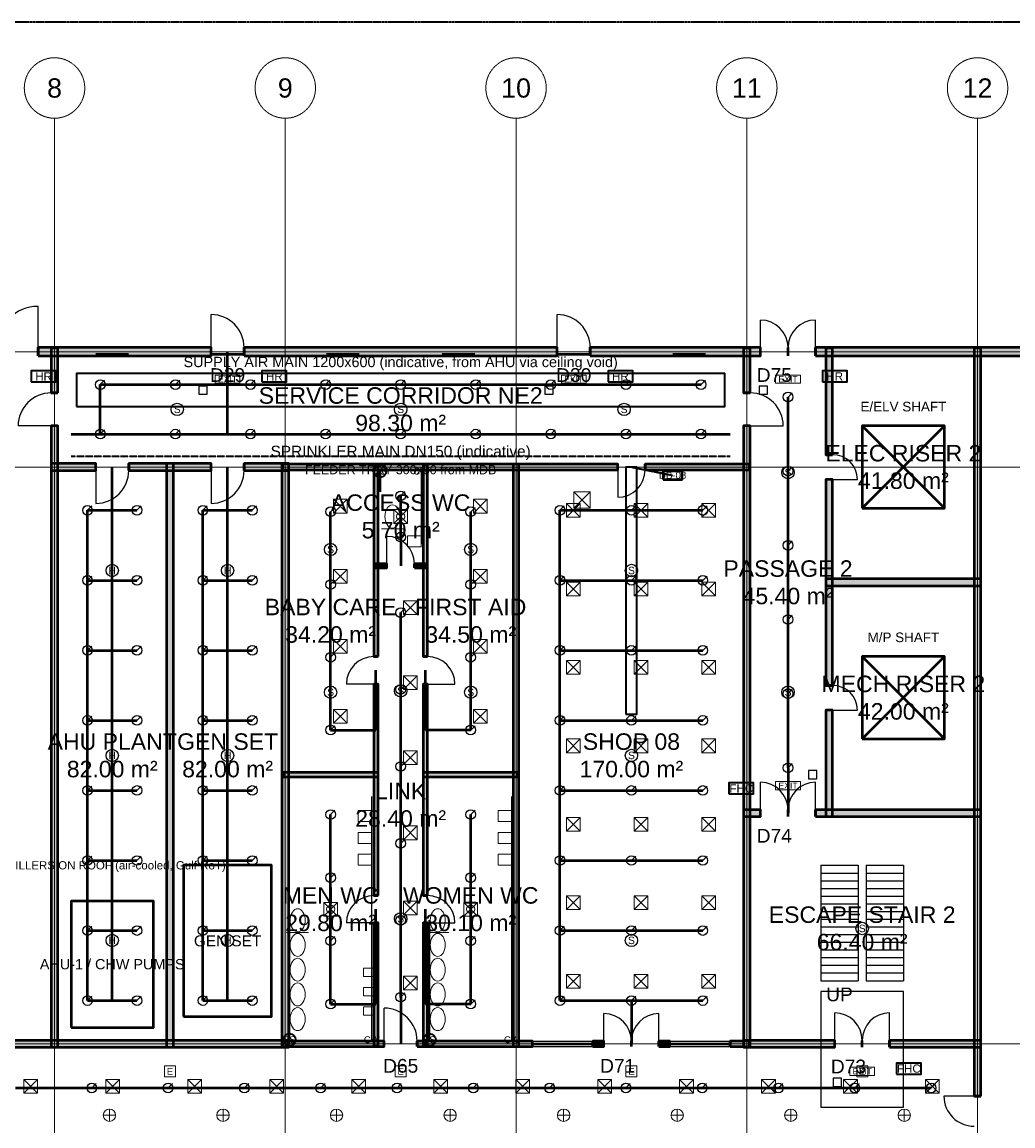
# Model space of a CAD drawing. Header units: millimetres. Extents: x -5300 to 125300, y -375 to 90375.
# Tile 9 of 10: x 63018 to 99088, y 49812 to 90000. Entities that reach past the tile are written whole.
import ezdxf
from ezdxf.enums import TextEntityAlignment as Align

# ---------------------------------------------------------------- set-up
doc = ezdxf.new("R2010")
doc.units = ezdxf.units.MM
for name, pattern in [('CENTER', [5.08, 3.175, -0.635, 0.635, -0.635]), ('DASHED', [1.524, 1.27, -0.254]), ('PHANTOM', [6.35, 3.175, -0.635, 0.635, -0.635, 0.635, -0.635])]:
    doc.linetypes.add(name, pattern=pattern)
for name, color, linetype, lineweight in [('A-FLOR-STRS', 252, 'Continuous', 25), ('ACHURADO', 8, 'Continuous', 9), ('E-ANNO-TEXT', 52, 'Continuous', 18), ('E-DB', 6, 'Continuous', 50), ('E-FALM', 230, 'Continuous', 25), ('E-LITE', 2, 'Continuous', 18), ('E-LITE-EMER', 40, 'Continuous', 18), ('E-TRAY', 210, 'DASHED', 35), ('EJES', 1, 'CENTER', 13), ('ETIQUETAS', 2, 'Continuous', 18), ('FP-ANNO-TEXT', 14, 'Continuous', 18), ('FP-HOSE', 20, 'Continuous', 35), ('FP-SPRK-HEAD', 1, 'Continuous', 25), ('FP-SPRK-PIPE', 12, 'Continuous', 50), ('LIMITE-PREDIO', 1, 'PHANTOM', 35), ('LOCALES', 2, 'Continuous', 18), ('M-ANNO-TEXT', 150, 'Continuous', 18), ('M-HVAC-EQPT', 30, 'Continuous', 50), ('M-HVAC-RCG', 3, 'Continuous', 18), ('M-HVAC-SAD', 5, 'Continuous', 35), ('M-HVAC-SCD', 4, 'Continuous', 18), ('MUROS', 7, 'Continuous', 50), ('P-ANNO-TEXT', 94, 'Continuous', 18), ('P-DCW', 160, 'Continuous', 25), ('P-FIXT', 90, 'Continuous', 18), ('P-SANR', 34, 'Continuous', 35), ('PUERTAS', 3, 'Continuous', 25), ('VENTANAS', 5, 'Continuous', 25)]:
    doc.layers.add(name, color=color, linetype=linetype, lineweight=lineweight)
doc.styles.add('MX-ARIAL', font='arial.ttf')

msp = doc.modelspace()

# ---------------------------------------------------------------- hatches: boundary and pattern name
at = {"layer": 'ACHURADO'}
for points in [[(63600, 77850), (69900, 77850), (69900, 78150), (63600, 78150)], [(64325, 76500), (64325, 78125), (64075, 78125), (64075, 76500)], [(71100, 77850), (82500, 77850), (82500, 78150), (71100, 78150)], [(83700, 77850), (89900, 77850), (89900, 78150), (83700, 78150)], [(89525, 76500), (89525, 78125), (89275, 78125), (89275, 76500)], [(91900, 77850), (100900, 77850), (100900, 78150), (91900, 78150)], [(92525, 74250), (92525, 78125), (92275, 78125), (92275, 74250)], [(97925, 50900), (97925, 78125), (97675, 78125), (97675, 50900)], [(64325, 52675), (64325, 75300), (64075, 75300), (64075, 52675)], [(89525, 52675), (89525, 75300), (89275, 75300), (89275, 52675)], [(64075, 73675), (65700, 73675), (65700, 73925), (64075, 73925)], [(66900, 73675), (69900, 73675), (69900, 73925), (66900, 73925)], [(68525, 52675), (68525, 73925), (68275, 73925), (68275, 52675)], [(71100, 73675), (72725, 73675), (72725, 73925), (71100, 73925)], [(72725, 52675), (72725, 73925), (72475, 73925), (72475, 52675)], [(72500, 73700), (84700, 73700), (84700, 73900), (72500, 73900)], [(75975, 66900), (75975, 73875), (75825, 73875), (75825, 66900)], [(77775, 66900), (77775, 73875), (77625, 73875), (77625, 66900)], [(81100, 52700), (81100, 73900), (80900, 73900), (80900, 52700)], [(85700, 73700), (89500, 73700), (89500, 73900), (85700, 73900)], [(92525, 65850), (92525, 73350), (92275, 73350), (92275, 65850)], [(75825, 70125), (76300, 70125), (76300, 70275), (75825, 70275)], [(77300, 70125), (77775, 70125), (77775, 70275), (77300, 70275)], [(92275, 69475), (97925, 69475), (97925, 69725), (92275, 69725)], [(75975, 58200), (75975, 65900), (75825, 65900), (75825, 58200)], [(77775, 58200), (77775, 65900), (77625, 65900), (77625, 58200)], [(92525, 61075), (92525, 64950), (92275, 64950), (92275, 61075)], [(72525, 62525), (75975, 62525), (75975, 62675), (72525, 62675)], [(77625, 62525), (81075, 62525), (81075, 62675), (77625, 62675)], [(89275, 61075), (89900, 61075), (89900, 61325), (89275, 61325)], [(91900, 61075), (97925, 61075), (97925, 61325), (91900, 61325)], [(75975, 52725), (75975, 57200), (75825, 57200), (75825, 52725)], [(77775, 52725), (77775, 57200), (77625, 57200), (77625, 52725)], [(47275, 52675), (72725, 52675), (72725, 52925), (47275, 52925)], [(72500, 52700), (76200, 52700), (76200, 52900), (72500, 52900)], [(77400, 52700), (81600, 52700), (81600, 52900), (77400, 52900)], [(83800, 52700), (84200, 52700), (84200, 52900), (83800, 52900)], [(86200, 52700), (86600, 52700), (86600, 52900), (86200, 52900)], [(88800, 52700), (89500, 52700), (89500, 52900), (88800, 52900)], [(89275, 52675), (92600, 52675), (92600, 52925), (89275, 52925)], [(94600, 52675), (97925, 52675), (97925, 52925), (94600, 52925)]]:
    msp.add_hatch(color=256, dxfattribs=at).paths.add_polyline_path(points)

# ---------------------------------------------------------------- linework, layer by layer
at = {"layer": 'A-FLOR-STRS'}
for p, q in [((92100, 59300), (93450, 59300)), ((92100, 59300), (92100, 55100)), ((93450, 59300), (93450, 55100)), ((93750, 59300), (95100, 59300)), ((93750, 59300), (93750, 55100)), ((95100, 59300), (95100, 55100)), ((92100, 59020), (93450, 59020)), ((92100, 58740), (93450, 58740)), ((93750, 59020), (95100, 59020)), ((93750, 58740), (95100, 58740)), ((92100, 58460), (93450, 58460)), ((93750, 58460), (95100, 58460)), ((92100, 58180), (93450, 58180)), ((92100, 57900), (93450, 57900)), ((93750, 58180), (95100, 58180)), ((93750, 57900), (95100, 57900)), ((92100, 57620), (93450, 57620)), ((93750, 57620), (95100, 57620)), ((92100, 57340), (93450, 57340)), ((93750, 57340), (95100, 57340)), ((92100, 57060), (93450, 57060)), ((92100, 56780), (93450, 56780)), ((93750, 57060), (95100, 57060)), ((93750, 56780), (95100, 56780)), ((92100, 56500), (93450, 56500)), ((93750, 56500), (95100, 56500)), ((92100, 56220), (93450, 56220)), ((92100, 55940), (93450, 55940)), ((93750, 56220), (95100, 56220)), ((93750, 55940), (95100, 55940)), ((92100, 55660), (93450, 55660)), ((93750, 55660), (95100, 55660)), ((92100, 55380), (93450, 55380)), ((92100, 55100), (93450, 55100)), ((93750, 55380), (95100, 55380)), ((93750, 55100), (95100, 55100))]:
    msp.add_line(p, q, dxfattribs=at)
msp.add_lwpolyline([(92100, 50500), (95100, 50500), (95100, 54700), (92100, 54700)], close=True, dxfattribs=at)
at = {"layer": 'E-DB'}
for p, q in [((93600, 72300), (96600, 75300)), ((93600, 75300), (96600, 72300))]:
    msp.add_line(p, q, dxfattribs=at)
for points in [[(93600, 72300), (96600, 72300), (96600, 75300), (93600, 75300)], [(86350, 73350), (87050, 73350), (87050, 73650), (86350, 73650)], [(68900, 53800), (72100, 53800), (72100, 59300), (68900, 59300)]]:
    msp.add_lwpolyline(points, close=True, dxfattribs=at)
at = {"layer": 'E-FALM'}
for points in [[(69450, 76450), (69750, 76450), (69750, 76750), (69450, 76750)], [(82050, 76450), (82350, 76450), (82350, 76750), (82050, 76750)], [(89850, 76450), (90150, 76450), (90150, 76750), (89850, 76750)], [(91650, 62450), (91950, 62450), (91950, 62750), (91650, 62750)], [(92550, 51250), (92850, 51250), (92850, 51550), (92550, 51550)]]:
    msp.add_lwpolyline(points, close=True, dxfattribs=at)
for centre in [(68666.667, 75900), (76800, 75900), (84933.333, 75900), (90900, 73600), (74250, 70800), (79350, 70800), (66300, 70033.333), (70500, 70033.333), (85200, 70033.333), (74250, 65600), (76800, 65650), (79350, 65600), (90900, 65600), (66300, 63300), (70500, 63300), (85200, 63300), (76800, 57350), (93600, 57000), (66300, 56566.667), (70500, 56566.667), (85200, 56566.667)]:
    msp.add_circle(centre, 225, dxfattribs=at)
at = {"layer": 'E-LITE'}
for p, q in [((66200, 49975), (66200, 50425)), ((70333.333, 49975), (70333.333, 50425)), ((74466.667, 49975), (74466.667, 50425)), ((78600, 49975), (78600, 50425)), ((82733.333, 49975), (82733.333, 50425)), ((86866.667, 49975), (86866.667, 50425)), ((91000, 49975), (91000, 50425)), ((95133.333, 49975), (95133.333, 50425)), ((65975, 50200), (66425, 50200)), ((70108.333, 50200), (70558.333, 50200)), ((74241.667, 50200), (74691.667, 50200)), ((78375, 50200), (78825, 50200)), ((82508.333, 50200), (82958.333, 50200)), ((86641.667, 50200), (87091.667, 50200)), ((90775, 50200), (91225, 50200)), ((94908.333, 50200), (95358.333, 50200))]:
    msp.add_line(p, q, dxfattribs=at)
at = {"layer": 'E-LITE', "const_width": 100}
for points in [[(65700, 77900), (66900, 77900)], [(69900, 77900), (71100, 77900)], [(74100, 77900), (75300, 77900)], [(78300, 77900), (79500, 77900)], [(82500, 77900), (83700, 77900)], [(86700, 77900), (87900, 77900)]]:
    msp.add_lwpolyline(points, dxfattribs=at)
at = {"layer": 'E-LITE'}
for centre in [(66200, 50200), (70333.333, 50200), (74466.667, 50200), (78600, 50200), (82733.333, 50200), (86866.667, 50200), (91000, 50200), (95133.333, 50200)]:
    msp.add_circle(centre, 225, dxfattribs=at)
at = {"layer": 'E-LITE-EMER'}
for points in [[(70050, 76850), (70950, 76850), (70950, 77150), (70050, 77150)], [(82650, 76850), (83550, 76850), (83550, 77150), (82650, 77150)], [(90450, 76850), (91350, 76850), (91350, 77150), (90450, 77150)], [(90450, 62050), (91350, 62050), (91350, 62350), (90450, 62350)], [(68200, 51600), (68600, 51600), (68600, 52000), (68200, 52000)], [(76600, 51600), (77000, 51600), (77000, 52000), (76600, 52000)], [(85000, 51600), (85400, 51600), (85400, 52000), (85000, 52000)], [(93150, 51650), (94050, 51650), (94050, 51950), (93150, 51950)], [(93400, 51600), (93800, 51600), (93800, 52000), (93400, 52000)]]:
    msp.add_lwpolyline(points, close=True, dxfattribs=at)
at = {"layer": 'E-TRAY'}
for p, q in [((64800, 74200), (88800, 74200)), ((85200, 73800), (86700, 73500))]:
    msp.add_line(p, q, dxfattribs=at)
at = {"layer": 'EJES'}
for p, q in [((64200, 7100), (64200, 86500)), ((72600, 7100), (72600, 86500)), ((81000, 7100), (81000, 86500)), ((89400, 7100), (89400, 86500)), ((97800, 7100), (97800, 86500)), ((-3100, 78000), (123100, 78000)), ((-3100, 73800), (123100, 73800)), ((-3100, 52800), (123100, 52800))]:
    msp.add_line(p, q, dxfattribs=at)
for centre in [(64200, 87600), (72600, 87600), (81000, 87600), (89400, 87600), (97800, 87600)]:
    msp.add_circle(centre, 1100, dxfattribs=at)
at = {"layer": 'FP-HOSE'}
for points in [[(63350, 76900), (64250, 76900), (64250, 77300), (63350, 77300)], [(71750, 76900), (72650, 76900), (72650, 77300), (71750, 77300)], [(84350, 76900), (85250, 76900), (85250, 77300), (84350, 77300)], [(92150, 76900), (93050, 76900), (93050, 77300), (92150, 77300)], [(88750, 61900), (89650, 61900), (89650, 62300), (88750, 62300)], [(94850, 51700), (95750, 51700), (95750, 52100), (94850, 52100)]]:
    msp.add_lwpolyline(points, close=True, dxfattribs=at)
at = {"layer": 'FP-SPRK-HEAD'}
for p, q in [((65866.667, 76800), (66024.167, 76957.5)), ((68600, 76800), (68757.5, 76957.5)), ((71333.333, 76800), (71490.833, 76957.5)), ((74066.667, 76800), (74224.167, 76957.5)), ((76800, 76800), (76957.5, 76957.5)), ((79533.333, 76800), (79690.833, 76957.5)), ((82266.667, 76800), (82424.167, 76957.5)), ((85000, 76800), (85157.5, 76957.5)), ((87733.333, 76800), (87890.833, 76957.5)), ((90900, 76350), (91057.5, 76507.5)), ((65866.667, 75000), (66024.167, 75157.5)), ((68600, 75000), (68757.5, 75157.5)), ((71333.333, 75000), (71490.833, 75157.5)), ((74066.667, 75000), (74224.167, 75157.5)), ((76800, 75000), (76957.5, 75157.5)), ((79533.333, 75000), (79690.833, 75157.5)), ((82266.667, 75000), (82424.167, 75157.5)), ((85000, 75000), (85157.5, 75157.5)), ((87733.333, 75000), (87890.833, 75157.5)), ((90900, 73650), (91057.5, 73807.5)), ((76800, 72750), (76957.5, 72907.5)), ((65400, 72225), (65557.5, 72382.5)), ((67200, 72225), (67357.5, 72382.5)), ((69600, 72225), (69757.5, 72382.5)), ((71400, 72225), (71557.5, 72382.5)), ((82600, 72225), (82757.5, 72382.5)), ((85200, 72225), (85357.5, 72382.5)), ((87800, 72225), (87957.5, 72382.5)), ((74250, 72175), (74407.5, 72332.5)), ((79350, 72175), (79507.5, 72332.5)), ((76800, 71250), (76957.5, 71407.5)), ((90900, 70950), (91057.5, 71107.5)), ((65400, 69675), (65557.5, 69832.5)), ((67200, 69675), (67357.5, 69832.5)), ((69600, 69675), (69757.5, 69832.5)), ((71400, 69675), (71557.5, 69832.5)), ((74250, 69525), (74407.5, 69682.5)), ((79350, 69525), (79507.5, 69682.5)), ((82600, 69675), (82757.5, 69832.5)), ((85200, 69675), (85357.5, 69832.5)), ((87800, 69675), (87957.5, 69832.5)), ((76800, 68500), (76957.5, 68657.5)), ((90900, 68250), (91057.5, 68407.5)), ((65400, 67125), (65557.5, 67282.5)), ((67200, 67125), (67357.5, 67282.5)), ((69600, 67125), (69757.5, 67282.5)), ((71400, 67125), (71557.5, 67282.5)), ((82600, 67125), (82757.5, 67282.5)), ((85200, 67125), (85357.5, 67282.5)), ((87800, 67125), (87957.5, 67282.5)), ((74250, 66875), (74407.5, 67032.5)), ((79350, 66875), (79507.5, 67032.5)), ((76800, 65700), (76957.5, 65857.5)), ((90900, 65550), (91057.5, 65707.5)), ((65400, 64575), (65557.5, 64732.5)), ((67200, 64575), (67357.5, 64732.5)), ((69600, 64575), (69757.5, 64732.5)), ((71400, 64575), (71557.5, 64732.5)), ((82600, 64575), (82757.5, 64732.5)), ((85200, 64575), (85357.5, 64732.5)), ((87800, 64575), (87957.5, 64732.5)), ((74250, 64225), (74407.5, 64382.5)), ((79350, 64225), (79507.5, 64382.5)), ((76800, 62900), (76957.5, 63057.5)), ((90900, 62850), (91057.5, 63007.5)), ((65400, 62025), (65557.5, 62182.5)), ((67200, 62025), (67357.5, 62182.5)), ((69600, 62025), (69757.5, 62182.5)), ((71400, 62025), (71557.5, 62182.5)), ((82600, 62025), (82757.5, 62182.5)), ((85200, 62025), (85357.5, 62182.5)), ((87800, 62025), (87957.5, 62182.5)), ((74250, 61150), (74407.5, 61307.5)), ((79350, 61150), (79507.5, 61307.5)), ((76800, 60100), (76957.5, 60257.5)), ((65400, 59475), (65557.5, 59632.5)), ((67200, 59475), (67357.5, 59632.5)), ((69600, 59475), (69757.5, 59632.5)), ((71400, 59475), (71557.5, 59632.5)), ((82600, 59475), (82757.5, 59632.5)), ((85200, 59475), (85357.5, 59632.5)), ((87800, 59475), (87957.5, 59632.5)), ((74250, 58850), (74407.5, 59007.5)), ((79350, 58850), (79507.5, 59007.5)), ((65400, 56925), (65557.5, 57082.5)), ((67200, 56925), (67357.5, 57082.5)), ((69600, 56925), (69757.5, 57082.5)), ((71400, 56925), (71557.5, 57082.5)), ((76800, 57300), (76957.5, 57457.5)), ((82600, 56925), (82757.5, 57082.5)), ((85200, 56925), (85357.5, 57082.5)), ((87800, 56925), (87957.5, 57082.5)), ((74250, 56550), (74407.5, 56707.5)), ((79350, 56550), (79507.5, 56707.5)), ((76800, 54500), (76957.5, 54657.5)), ((65400, 54375), (65557.5, 54532.5)), ((67200, 54375), (67357.5, 54532.5)), ((69600, 54375), (69757.5, 54532.5)), ((71400, 54375), (71557.5, 54532.5)), ((74250, 54250), (74407.5, 54407.5)), ((79350, 54250), (79507.5, 54407.5)), ((82600, 54375), (82757.5, 54532.5)), ((85200, 54375), (85357.5, 54532.5)), ((87800, 54375), (87957.5, 54532.5)), ((65555.556, 51192.857), (65713.056, 51350.357)), ((68333.333, 51192.857), (68490.833, 51350.357)), ((71111.111, 51192.857), (71268.611, 51350.357)), ((73888.889, 51192.857), (74046.389, 51350.357)), ((76666.667, 51192.857), (76824.167, 51350.357)), ((79444.444, 51192.857), (79601.944, 51350.357)), ((82222.222, 51192.857), (82379.722, 51350.357)), ((85000, 51192.857), (85157.5, 51350.357)), ((87777.778, 51192.857), (87935.278, 51350.357)), ((90555.556, 51192.857), (90713.056, 51350.357)), ((93333.333, 51192.857), (93490.833, 51350.357)), ((96111.111, 51192.857), (96268.611, 51350.357))]:
    msp.add_line(p, q, dxfattribs=at)
for centre in [(65866.667, 76800), (68600, 76800), (71333.333, 76800), (74066.667, 76800), (76800, 76800), (79533.333, 76800), (82266.667, 76800), (85000, 76800), (87733.333, 76800), (90900, 76350), (65866.667, 75000), (68600, 75000), (71333.333, 75000), (74066.667, 75000), (76800, 75000), (79533.333, 75000), (82266.667, 75000), (85000, 75000), (87733.333, 75000), (90900, 73650), (76800, 72750), (65400, 72225), (67200, 72225), (69600, 72225), (71400, 72225), (74250, 72175), (79350, 72175), (82600, 72225), (85200, 72225), (87800, 72225), (76800, 71250), (90900, 70950), (65400, 69675), (67200, 69675), (69600, 69675), (71400, 69675), (74250, 69525), (79350, 69525), (82600, 69675), (85200, 69675), (87800, 69675), (76800, 68500), (90900, 68250), (65400, 67125), (67200, 67125), (69600, 67125), (71400, 67125), (82600, 67125), (85200, 67125), (87800, 67125), (74250, 66875), (79350, 66875), (76800, 65700), (90900, 65550), (65400, 64575), (67200, 64575), (69600, 64575), (71400, 64575), (82600, 64575), (85200, 64575), (87800, 64575), (74250, 64225), (79350, 64225), (76800, 62900), (90900, 62850), (65400, 62025), (67200, 62025), (69600, 62025), (71400, 62025), (82600, 62025), (85200, 62025), (87800, 62025), (74250, 61150), (79350, 61150), (76800, 60100), (65400, 59475), (67200, 59475), (69600, 59475), (71400, 59475), (82600, 59475), (85200, 59475), (87800, 59475), (74250, 58850), (79350, 58850), (76800, 57300), (65400, 56925), (67200, 56925), (69600, 56925), (71400, 56925), (82600, 56925), (85200, 56925), (87800, 56925), (74250, 56550), (79350, 56550), (76800, 54500), (65400, 54375), (67200, 54375), (69600, 54375), (71400, 54375), (74250, 54250), (79350, 54250), (82600, 54375), (85200, 54375), (87800, 54375), (65555.556, 51192.857), (68333.333, 51192.857), (71111.111, 51192.857), (73888.889, 51192.857), (76666.667, 51192.857), (79444.444, 51192.857), (82222.222, 51192.857), (85000, 51192.857), (87777.778, 51192.857), (90555.556, 51192.857), (93333.333, 51192.857), (96111.111, 51192.857)]:
    msp.add_circle(centre, 175, dxfattribs=at)
at = {"layer": 'FP-SPRK-PIPE'}
for p, q in [((70500, 75000), (70500, 78000)), ((65866.667, 76800), (68600, 76800)), ((65866.667, 75000), (65866.667, 76800)), ((68600, 76800), (71333.333, 76800)), ((71333.333, 76800), (74066.667, 76800)), ((74066.667, 76800), (76800, 76800)), ((76800, 76800), (79533.333, 76800)), ((79533.333, 76800), (82266.667, 76800)), ((82266.667, 76800), (85000, 76800)), ((85000, 76800), (87733.333, 76800)), ((90900, 73650), (90900, 76350)), ((64800, 75000), (88800, 75000)), ((65866.667, 75000), (68600, 75000)), ((65866.667, 75000), (70500, 75000)), ((68600, 75000), (71333.333, 75000)), ((71333.333, 75000), (74066.667, 75000)), ((74066.667, 75000), (76800, 75000)), ((76800, 75000), (79533.333, 75000)), ((79533.333, 75000), (82266.667, 75000)), ((82266.667, 75000), (85000, 75000)), ((85000, 75000), (87733.333, 75000)), ((66300, 54375), (66300, 73800)), ((70500, 54375), (70500, 73800)), ((90900, 70950), (90900, 73650)), ((76800, 71250), (76800, 72750)), ((65400, 72225), (67200, 72225)), ((65400, 69675), (65400, 72225)), ((69600, 72225), (71400, 72225)), ((69600, 69675), (69600, 72225)), ((74250, 69525), (74250, 72175)), ((79350, 69525), (79350, 72175)), ((82600, 72225), (85200, 72225)), ((82600, 69675), (82600, 72225)), ((85200, 72225), (87800, 72225)), ((76800, 71250), (76800, 71250)), ((76800, 71250), (76800, 70200)), ((90900, 68250), (90900, 70950)), ((65400, 69675), (67200, 69675)), ((65400, 67125), (65400, 69675)), ((69600, 69675), (71400, 69675)), ((69600, 67125), (69600, 69675)), ((82600, 69675), (85200, 69675)), ((82600, 67125), (82600, 69675)), ((85200, 69675), (87800, 69675)), ((74250, 66875), (74250, 69525)), ((79350, 66875), (79350, 69525)), ((76800, 65700), (76800, 68500)), ((90900, 65550), (90900, 68250)), ((65400, 67125), (67200, 67125)), ((65400, 64575), (65400, 67125)), ((69600, 67125), (71400, 67125)), ((69600, 64575), (69600, 67125)), ((82600, 67125), (85200, 67125)), ((82600, 64575), (82600, 67125)), ((85200, 67125), (87800, 67125)), ((74250, 64225), (74250, 66875)), ((79350, 64225), (79350, 66875)), ((75900, 64225), (75900, 66400)), ((77700, 64225), (77700, 66400)), ((76800, 62900), (76800, 65700)), ((90900, 62850), (90900, 65550)), ((65400, 64575), (67200, 64575)), ((65400, 62025), (65400, 64575)), ((69600, 64575), (71400, 64575)), ((69600, 62025), (69600, 64575)), ((82600, 64575), (85200, 64575)), ((82600, 62025), (82600, 64575)), ((85200, 64575), (87800, 64575)), ((74250, 64225), (75900, 64225)), ((79350, 64225), (77700, 64225)), ((76800, 60100), (76800, 62900)), ((90900, 62850), (90900, 62850)), ((90900, 62850), (90900, 61200)), ((65400, 62025), (67200, 62025)), ((65400, 59475), (65400, 62025)), ((69600, 62025), (71400, 62025)), ((69600, 59475), (69600, 62025)), ((82600, 62025), (85200, 62025)), ((82600, 59475), (82600, 62025)), ((85200, 62025), (87800, 62025)), ((74250, 58850), (74250, 61150)), ((79350, 58850), (79350, 61150)), ((76800, 57300), (76800, 60100)), ((65400, 59475), (67200, 59475)), ((65400, 56925), (65400, 59475)), ((69600, 59475), (71400, 59475)), ((69600, 56925), (69600, 59475)), ((82600, 59475), (85200, 59475)), ((82600, 56925), (82600, 59475)), ((85200, 59475), (87800, 59475)), ((74250, 56550), (74250, 58850)), ((79350, 56550), (79350, 58850)), ((75900, 54250), (75900, 57700)), ((77700, 54250), (77700, 57700)), ((76800, 54500), (76800, 57300)), ((65400, 56925), (67200, 56925)), ((65400, 54375), (65400, 56925)), ((69600, 56925), (71400, 56925)), ((69600, 54375), (69600, 56925)), ((82600, 56925), (85200, 56925)), ((82600, 54375), (82600, 56925)), ((85200, 56925), (87800, 56925)), ((74250, 54250), (74250, 56550)), ((79350, 54250), (79350, 56550)), ((65400, 54375), (67200, 54375)), ((65400, 54375), (66300, 54375)), ((69600, 54375), (71400, 54375)), ((69600, 54375), (70500, 54375)), ((76800, 54500), (76800, 54500)), ((76800, 54500), (76800, 52800)), ((82600, 54375), (85200, 54375)), ((82600, 54375), (85200, 54375)), ((85200, 54375), (87800, 54375)), ((85200, 54375), (85200, 52800)), ((74250, 54250), (75900, 54250)), ((79350, 54250), (77700, 54250)), ((62777.778, 51192.857), (65555.556, 51192.857)), ((65555.556, 51192.857), (68333.333, 51192.857)), ((68333.333, 51192.857), (71111.111, 51192.857)), ((71111.111, 51192.857), (73888.889, 51192.857)), ((73888.889, 51192.857), (76666.667, 51192.857)), ((76666.667, 51192.857), (79444.444, 51192.857)), ((79444.444, 51192.857), (82222.222, 51192.857)), ((82222.222, 51192.857), (85000, 51192.857)), ((85000, 51192.857), (87777.778, 51192.857)), ((87777.778, 51192.857), (90555.556, 51192.857)), ((90555.556, 51192.857), (93333.333, 51192.857)), ((93333.333, 51192.857), (96111.111, 51192.857))]:
    msp.add_line(p, q, dxfattribs=at)
at = {"layer": 'LIMITE-PREDIO'}
msp.add_lwpolyline([(0, 0), (120000, 0), (120000, 90000), (0, 90000)], close=True, dxfattribs=at)
at = {"layer": 'M-HVAC-EQPT'}
for p, q in [((93600, 63900), (96600, 66900)), ((93600, 66900), (96600, 63900))]:
    msp.add_line(p, q, dxfattribs=at)
for points in [[(93600, 63900), (96600, 63900), (96600, 66900), (93600, 66900)], [(64800, 53400), (67800, 53400), (67800, 58000), (64800, 58000)]]:
    msp.add_lwpolyline(points, close=True, dxfattribs=at)
at = {"layer": 'M-HVAC-RCG'}
for p, q in [((83100, 72300), (83700, 72900)), ((83100, 72900), (83700, 72300)), ((76550, 71750), (77050, 72250)), ((76550, 72250), (77050, 71750)), ((74000, 57450), (74500, 57950)), ((74000, 57950), (74500, 57450)), ((79100, 57450), (79600, 57950)), ((79100, 57950), (79600, 57450))]:
    msp.add_line(p, q, dxfattribs=at)
for points in [[(83100, 72300), (83700, 72300), (83700, 72900), (83100, 72900)], [(76550, 71750), (77050, 71750), (77050, 72250), (76550, 72250)], [(74000, 57450), (74500, 57450), (74500, 57950), (74000, 57950)], [(79100, 57450), (79600, 57450), (79600, 57950), (79100, 57950)]]:
    msp.add_lwpolyline(points, close=True, dxfattribs=at)
at = {"layer": 'M-HVAC-SAD'}
for points in [[(65000, 76000), (88600, 76000), (88600, 77200), (65000, 77200)], [(85000, 64800), (85400, 64800), (85400, 73800), (85000, 73800)]]:
    msp.add_lwpolyline(points, close=True, dxfattribs=at)
at = {"layer": 'M-HVAC-SCD'}
for p, q in [((74350, 72125), (74850, 72625)), ((74350, 72625), (74850, 72125)), ((79450, 72125), (79950, 72625)), ((79450, 72625), (79950, 72125)), ((82833.333, 71971.429), (83333.333, 72471.429)), ((82833.333, 72471.429), (83333.333, 71971.429)), ((85300, 71971.429), (85800, 72471.429)), ((85300, 72471.429), (85800, 71971.429)), ((87766.667, 71971.429), (88266.667, 72471.429)), ((87766.667, 72471.429), (88266.667, 71971.429)), ((74350, 69575), (74850, 70075)), ((74350, 70075), (74850, 69575)), ((79450, 69575), (79950, 70075)), ((79450, 70075), (79950, 69575)), ((82833.333, 69114.286), (83333.333, 69614.286)), ((82833.333, 69614.286), (83333.333, 69114.286)), ((85300, 69114.286), (85800, 69614.286)), ((85300, 69614.286), (85800, 69114.286)), ((87766.667, 69114.286), (88266.667, 69614.286)), ((87766.667, 69614.286), (88266.667, 69114.286)), ((76900, 68433.333), (77400, 68933.333)), ((76900, 68933.333), (77400, 68433.333)), ((74350, 67025), (74850, 67525)), ((74350, 67525), (74850, 67025)), ((79450, 67025), (79950, 67525)), ((79450, 67525), (79950, 67025)), ((82833.333, 66257.143), (83333.333, 66757.143)), ((82833.333, 66757.143), (83333.333, 66257.143)), ((85300, 66257.143), (85800, 66757.143)), ((85300, 66757.143), (85800, 66257.143)), ((87766.667, 66257.143), (88266.667, 66757.143)), ((87766.667, 66757.143), (88266.667, 66257.143)), ((76900, 65700), (77400, 66200)), ((76900, 66200), (77400, 65700)), ((74350, 64475), (74850, 64975)), ((74350, 64975), (74850, 64475)), ((79450, 64475), (79950, 64975)), ((79450, 64975), (79950, 64475)), ((82833.333, 63400), (83333.333, 63900)), ((82833.333, 63900), (83333.333, 63400)), ((85300, 63400), (85800, 63900)), ((85300, 63900), (85800, 63400)), ((87766.667, 63400), (88266.667, 63900)), ((87766.667, 63900), (88266.667, 63400)), ((76900, 62966.667), (77400, 63466.667)), ((76900, 63466.667), (77400, 62966.667)), ((76900, 60233.333), (77400, 60733.333)), ((76900, 60733.333), (77400, 60233.333)), ((82833.333, 60542.857), (83333.333, 61042.857)), ((82833.333, 61042.857), (83333.333, 60542.857)), ((85300, 60542.857), (85800, 61042.857)), ((85300, 61042.857), (85800, 60542.857)), ((87766.667, 60542.857), (88266.667, 61042.857)), ((87766.667, 61042.857), (88266.667, 60542.857)), ((76900, 57500), (77400, 58000)), ((76900, 58000), (77400, 57500)), ((82833.333, 57685.714), (83333.333, 58185.714)), ((82833.333, 58185.714), (83333.333, 57685.714)), ((85300, 57685.714), (85800, 58185.714)), ((85300, 58185.714), (85800, 57685.714)), ((87766.667, 57685.714), (88266.667, 58185.714)), ((87766.667, 58185.714), (88266.667, 57685.714)), ((76900, 54766.667), (77400, 55266.667)), ((76900, 55266.667), (77400, 54766.667)), ((82833.333, 54828.571), (83333.333, 55328.571)), ((82833.333, 55328.571), (83333.333, 54828.571)), ((85300, 54828.571), (85800, 55328.571)), ((85300, 55328.571), (85800, 54828.571)), ((87766.667, 54828.571), (88266.667, 55328.571)), ((87766.667, 55328.571), (88266.667, 54828.571)), ((63084, 51007.692), (63584, 51507.692)), ((63084, 51507.692), (63584, 51007.692)), ((66068, 51007.692), (66568, 51507.692)), ((66068, 51507.692), (66568, 51007.692)), ((69052, 51007.692), (69552, 51507.692)), ((69052, 51507.692), (69552, 51007.692)), ((72036, 51007.692), (72536, 51507.692)), ((72036, 51507.692), (72536, 51007.692)), ((75020, 51007.692), (75520, 51507.692)), ((75020, 51507.692), (75520, 51007.692)), ((78004, 51007.692), (78504, 51507.692)), ((78004, 51507.692), (78504, 51007.692)), ((80988, 51007.692), (81488, 51507.692)), ((80988, 51507.692), (81488, 51007.692)), ((83972, 51007.692), (84472, 51507.692)), ((83972, 51507.692), (84472, 51007.692)), ((86956, 51007.692), (87456, 51507.692)), ((86956, 51507.692), (87456, 51007.692)), ((89940, 51007.692), (90440, 51507.692)), ((89940, 51507.692), (90440, 51007.692)), ((92924, 51007.692), (93424, 51507.692)), ((92924, 51507.692), (93424, 51007.692)), ((95908, 51007.692), (96408, 51507.692)), ((95908, 51507.692), (96408, 51007.692))]:
    msp.add_line(p, q, dxfattribs=at)
for points in [[(74350, 72125), (74850, 72125), (74850, 72625), (74350, 72625)], [(79450, 72125), (79950, 72125), (79950, 72625), (79450, 72625)], [(82833.333, 71971.429), (83333.333, 71971.429), (83333.333, 72471.429), (82833.333, 72471.429)], [(85300, 71971.429), (85800, 71971.429), (85800, 72471.429), (85300, 72471.429)], [(87766.667, 71971.429), (88266.667, 71971.429), (88266.667, 72471.429), (87766.667, 72471.429)], [(74350, 69575), (74850, 69575), (74850, 70075), (74350, 70075)], [(79450, 69575), (79950, 69575), (79950, 70075), (79450, 70075)], [(82833.333, 69114.286), (83333.333, 69114.286), (83333.333, 69614.286), (82833.333, 69614.286)], [(85300, 69114.286), (85800, 69114.286), (85800, 69614.286), (85300, 69614.286)], [(87766.667, 69114.286), (88266.667, 69114.286), (88266.667, 69614.286), (87766.667, 69614.286)], [(76900, 68433.333), (77400, 68433.333), (77400, 68933.333), (76900, 68933.333)], [(74350, 67025), (74850, 67025), (74850, 67525), (74350, 67525)], [(79450, 67025), (79950, 67025), (79950, 67525), (79450, 67525)], [(82833.333, 66257.143), (83333.333, 66257.143), (83333.333, 66757.143), (82833.333, 66757.143)], [(85300, 66257.143), (85800, 66257.143), (85800, 66757.143), (85300, 66757.143)], [(87766.667, 66257.143), (88266.667, 66257.143), (88266.667, 66757.143), (87766.667, 66757.143)], [(76900, 65700), (77400, 65700), (77400, 66200), (76900, 66200)], [(74350, 64475), (74850, 64475), (74850, 64975), (74350, 64975)], [(79450, 64475), (79950, 64475), (79950, 64975), (79450, 64975)], [(82833.333, 63400), (83333.333, 63400), (83333.333, 63900), (82833.333, 63900)], [(85300, 63400), (85800, 63400), (85800, 63900), (85300, 63900)], [(87766.667, 63400), (88266.667, 63400), (88266.667, 63900), (87766.667, 63900)], [(76900, 62966.667), (77400, 62966.667), (77400, 63466.667), (76900, 63466.667)], [(76900, 60233.333), (77400, 60233.333), (77400, 60733.333), (76900, 60733.333)], [(82833.333, 60542.857), (83333.333, 60542.857), (83333.333, 61042.857), (82833.333, 61042.857)], [(85300, 60542.857), (85800, 60542.857), (85800, 61042.857), (85300, 61042.857)], [(87766.667, 60542.857), (88266.667, 60542.857), (88266.667, 61042.857), (87766.667, 61042.857)], [(76900, 57500), (77400, 57500), (77400, 58000), (76900, 58000)], [(82833.333, 57685.714), (83333.333, 57685.714), (83333.333, 58185.714), (82833.333, 58185.714)], [(85300, 57685.714), (85800, 57685.714), (85800, 58185.714), (85300, 58185.714)], [(87766.667, 57685.714), (88266.667, 57685.714), (88266.667, 58185.714), (87766.667, 58185.714)], [(76900, 54766.667), (77400, 54766.667), (77400, 55266.667), (76900, 55266.667)], [(82833.333, 54828.571), (83333.333, 54828.571), (83333.333, 55328.571), (82833.333, 55328.571)], [(85300, 54828.571), (85800, 54828.571), (85800, 55328.571), (85300, 55328.571)], [(87766.667, 54828.571), (88266.667, 54828.571), (88266.667, 55328.571), (87766.667, 55328.571)], [(63084, 51007.692), (63584, 51007.692), (63584, 51507.692), (63084, 51507.692)], [(66068, 51007.692), (66568, 51007.692), (66568, 51507.692), (66068, 51507.692)], [(69052, 51007.692), (69552, 51007.692), (69552, 51507.692), (69052, 51507.692)], [(72036, 51007.692), (72536, 51007.692), (72536, 51507.692), (72036, 51507.692)], [(75020, 51007.692), (75520, 51007.692), (75520, 51507.692), (75020, 51507.692)], [(78004, 51007.692), (78504, 51007.692), (78504, 51507.692), (78004, 51507.692)], [(80988, 51007.692), (81488, 51007.692), (81488, 51507.692), (80988, 51507.692)], [(83972, 51007.692), (84472, 51007.692), (84472, 51507.692), (83972, 51507.692)], [(86956, 51007.692), (87456, 51007.692), (87456, 51507.692), (86956, 51507.692)], [(89940, 51007.692), (90440, 51007.692), (90440, 51507.692), (89940, 51507.692)], [(92924, 51007.692), (93424, 51007.692), (93424, 51507.692), (92924, 51507.692)], [(95908, 51007.692), (96408, 51007.692), (96408, 51507.692), (95908, 51507.692)]]:
    msp.add_lwpolyline(points, close=True, dxfattribs=at)
at = {"layer": 'MUROS'}
for p, q in [((63600, 77850), (63600, 78150)), ((69900, 77850), (69900, 78150)), ((71100, 77850), (71100, 78150)), ((82500, 77850), (82500, 78150)), ((83700, 77850), (83700, 78150)), ((89900, 77850), (89900, 78150)), ((90900, 77850), (90900, 78150)), ((90900, 77850), (90900, 78150)), ((91900, 77850), (91900, 78150)), ((64325, 76500), (64075, 76500)), ((89525, 76500), (89275, 76500)), ((64325, 75300), (64075, 75300)), ((89525, 75300), (89275, 75300)), ((92525, 74250), (92275, 74250)), ((65700, 73675), (65700, 73925)), ((66900, 73675), (66900, 73925)), ((69900, 73675), (69900, 73925)), ((71100, 73675), (71100, 73925)), ((84700, 73700), (84700, 73900)), ((85700, 73700), (85700, 73900)), ((92525, 73350), (92275, 73350)), ((76300, 70125), (76300, 70275)), ((77300, 70125), (77300, 70275)), ((75975, 66900), (75825, 66900)), ((77775, 66900), (77625, 66900)), ((75975, 65900), (75825, 65900)), ((77775, 65900), (77625, 65900)), ((92525, 65850), (92275, 65850)), ((92525, 64950), (92275, 64950)), ((89900, 61075), (89900, 61325)), ((90900, 61075), (90900, 61325)), ((90900, 61075), (90900, 61325)), ((91900, 61075), (91900, 61325)), ((75975, 58200), (75825, 58200)), ((77775, 58200), (77625, 58200)), ((75975, 57200), (75825, 57200)), ((77775, 57200), (77625, 57200)), ((76200, 52700), (76200, 52900)), ((77400, 52700), (77400, 52900)), ((81600, 52700), (81600, 52900)), ((83800, 52700), (83800, 52900)), ((84200, 52700), (84200, 52900)), ((85200, 52700), (85200, 52900)), ((85200, 52700), (85200, 52900)), ((86200, 52700), (86200, 52900)), ((86600, 52700), (86600, 52900)), ((88800, 52700), (88800, 52900)), ((92600, 52675), (92600, 52925)), ((93600, 52675), (93600, 52925)), ((93600, 52675), (93600, 52925)), ((94600, 52675), (94600, 52925)), ((97925, 50900), (97675, 50900))]:
    msp.add_line(p, q, dxfattribs=at)
for points in [[(63600, 77850), (69900, 77850), (69900, 78150), (63600, 78150)], [(64325, 76500), (64325, 78125), (64075, 78125), (64075, 76500)], [(71100, 77850), (82500, 77850), (82500, 78150), (71100, 78150)], [(83700, 77850), (89900, 77850), (89900, 78150), (83700, 78150)], [(89525, 76500), (89525, 78125), (89275, 78125), (89275, 76500)], [(91900, 77850), (100900, 77850), (100900, 78150), (91900, 78150)], [(92525, 74250), (92525, 78125), (92275, 78125), (92275, 74250)], [(97925, 50900), (97925, 78125), (97675, 78125), (97675, 50900)], [(64325, 52675), (64325, 75300), (64075, 75300), (64075, 52675)], [(89525, 52675), (89525, 75300), (89275, 75300), (89275, 52675)], [(64075, 73675), (65700, 73675), (65700, 73925), (64075, 73925)], [(66900, 73675), (69900, 73675), (69900, 73925), (66900, 73925)], [(68525, 52675), (68525, 73925), (68275, 73925), (68275, 52675)], [(71100, 73675), (72725, 73675), (72725, 73925), (71100, 73925)], [(72725, 52675), (72725, 73925), (72475, 73925), (72475, 52675)], [(72500, 73700), (84700, 73700), (84700, 73900), (72500, 73900)], [(75975, 66900), (75975, 73875), (75825, 73875), (75825, 66900)], [(77775, 66900), (77775, 73875), (77625, 73875), (77625, 66900)], [(81100, 52700), (81100, 73900), (80900, 73900), (80900, 52700)], [(85700, 73700), (89500, 73700), (89500, 73900), (85700, 73900)], [(92525, 65850), (92525, 73350), (92275, 73350), (92275, 65850)], [(75825, 70125), (76300, 70125), (76300, 70275), (75825, 70275)], [(77300, 70125), (77775, 70125), (77775, 70275), (77300, 70275)], [(92275, 69475), (97925, 69475), (97925, 69725), (92275, 69725)], [(75975, 58200), (75975, 65900), (75825, 65900), (75825, 58200)], [(77775, 58200), (77775, 65900), (77625, 65900), (77625, 58200)], [(92525, 61075), (92525, 64950), (92275, 64950), (92275, 61075)], [(72525, 62525), (75975, 62525), (75975, 62675), (72525, 62675)], [(77625, 62525), (81075, 62525), (81075, 62675), (77625, 62675)], [(89275, 61075), (89900, 61075), (89900, 61325), (89275, 61325)], [(91900, 61075), (97925, 61075), (97925, 61325), (91900, 61325)], [(75975, 52725), (75975, 57200), (75825, 57200), (75825, 52725)], [(77775, 52725), (77775, 57200), (77625, 57200), (77625, 52725)], [(47275, 52675), (72725, 52675), (72725, 52925), (47275, 52925)], [(72500, 52700), (76200, 52700), (76200, 52900), (72500, 52900)], [(77400, 52700), (81600, 52700), (81600, 52900), (77400, 52900)], [(83800, 52700), (84200, 52700), (84200, 52900), (83800, 52900)], [(86200, 52700), (86600, 52700), (86600, 52900), (86200, 52900)], [(88800, 52700), (89500, 52700), (89500, 52900), (88800, 52900)], [(89275, 52675), (92600, 52675), (92600, 52925), (89275, 52925)], [(94600, 52675), (97925, 52675), (97925, 52925), (94600, 52925)]]:
    msp.add_lwpolyline(points, close=True, dxfattribs=at)
at = {"layer": 'P-DCW'}
for p, q in [((77550, 73650), (77550, 71000)), ((75750, 52950), (75750, 61800)), ((80850, 52950), (80850, 61800))]:
    msp.add_line(p, q, dxfattribs=at)
at = {"layer": 'P-FIXT'}
for p, q in [((76100, 71550), (76900, 71550)), ((72650, 56850), (73450, 56850)), ((77750, 56850), (78550, 56850))]:
    msp.add_line(p, q, dxfattribs=at)
for points in [[(77050, 70900), (77550, 70900), (77550, 71300), (77050, 71300)], [(75250, 60900), (75750, 60900), (75750, 61300), (75250, 61300)], [(80350, 60900), (80850, 60900), (80850, 61300), (80350, 61300)], [(75250, 60100), (75750, 60100), (75750, 60500), (75250, 60500)], [(80350, 60100), (80850, 60100), (80850, 60500), (80350, 60500)], [(75250, 59300), (75750, 59300), (75750, 59700), (75250, 59700)], [(80350, 59300), (80850, 59300), (80850, 59700), (80350, 59700)], [(75450, 55250), (75800, 55250), (75800, 55550), (75450, 55550)], [(75450, 54550), (75800, 54550), (75800, 54850), (75450, 54850)], [(75450, 53850), (75800, 53850), (75800, 54150), (75450, 54150)]]:
    msp.add_lwpolyline(points, close=True, dxfattribs=at)
for centre in [(76800, 72000), (74250, 57700), (79350, 57700)]:
    msp.add_circle(centre, 150, dxfattribs=at)
for centre in [(76500, 72000), (73050, 57300), (78150, 57300), (73050, 56400), (78150, 56400), (73050, 55500), (78150, 55500), (73050, 54600), (78150, 54600), (73050, 53700), (78150, 53700)]:
    msp.add_ellipse(centre, major_axis=(0, 420), ratio=0.65, dxfattribs=at)
at = {"layer": 'P-SANR'}
for p, q in [((76050, 73650), (76050, 72900)), ((72750, 52950), (72750, 57300)), ((77850, 52950), (77850, 57300))]:
    msp.add_line(p, q, dxfattribs=at)
for centre in [(76050, 73650), (72750, 52950), (77850, 52950)]:
    msp.add_circle(centre, 225, dxfattribs=at)
at = {"layer": 'PUERTAS'}
for p, q in [((63600, 78150), (63600, 79650)), ((69900, 78150), (69900, 79350)), ((82500, 78150), (82500, 79350)), ((89900, 78150), (89900, 79150)), ((91900, 78150), (91900, 79150)), ((64075, 75300), (62875, 75300)), ((89525, 75300), (90725, 75300)), ((65700, 73675), (65700, 72475)), ((69900, 73675), (69900, 72475)), ((84700, 73700), (84700, 72700)), ((92525, 73350), (93425, 73350)), ((76300, 70275), (76300, 71275)), ((75825, 65900), (74825, 65900)), ((77775, 65900), (78775, 65900)), ((92525, 64950), (93425, 64950)), ((89900, 61325), (89900, 62325)), ((91900, 61325), (91900, 62325)), ((75825, 57200), (74825, 57200)), ((77775, 57200), (78775, 57200)), ((76200, 52900), (76200, 54100)), ((84200, 52900), (84200, 53900)), ((86200, 52900), (86200, 53900)), ((92600, 52925), (92600, 53925)), ((94600, 52925), (94600, 53925)), ((97675, 50900), (96575, 50900))]:
    msp.add_line(p, q, dxfattribs=at)
for centre, radius, start, end in [((63600, 78150), 1500, 90, 180), ((69900, 78150), 1200, 0, 90), ((82500, 78150), 1200, 0, 90), ((89900, 78150), 1000, 0, 90), ((91900, 78150), 1000, 90, 180), ((64075, 75300), 1200, 90, 180), ((89525, 75300), 1200, 0, 90), ((92525, 73350), 900, 0, 90), ((65700, 73675), 1200, -90, 0), ((69900, 73675), 1200, -90, 0), ((84700, 73700), 1000, -90, 0), ((76300, 70275), 1000, 0, 90), ((75825, 65900), 1000, 90, 180), ((77775, 65900), 1000, 0, 90), ((92525, 64950), 900, 0, 90), ((89900, 61325), 1000, 0, 90), ((91900, 61325), 1000, 90, 180), ((75825, 57200), 1000, 90, 180), ((77775, 57200), 1000, 0, 90), ((76200, 52900), 1200, 0, 90), ((84200, 52900), 1000, 0, 90), ((86200, 52900), 1000, 90, 180), ((92600, 52925), 1000, 0, 90), ((94600, 52925), 1000, 90, 180), ((97675, 50900), 1100, 180, -90)]:
    msp.add_arc(centre, radius, start, end, dxfattribs=at)
at = {"layer": 'VENTANAS'}
for p, q in [((81600, 52900), (83800, 52900)), ((81600, 52825), (83800, 52825)), ((81600, 52775), (83800, 52775)), ((81600, 52700), (83800, 52700)), ((86600, 52900), (88800, 52900)), ((86600, 52825), (88800, 52825)), ((86600, 52775), (88800, 52775)), ((86600, 52700), (88800, 52700))]:
    msp.add_line(p, q, dxfattribs=at)

# ---------------------------------------------------------------- texts
at = {"layer": 'A-FLOR-STRS', "style": 'MX-ARIAL'}
msp.add_text('UP', height=500, dxfattribs=at).set_placement((92775, 54600), align=Align.MIDDLE_CENTER)
at = {"layer": 'E-ANNO-TEXT', "style": 'MX-ARIAL'}
for s, height, p in [('EXIT', 225, (70500, 77000)), ('EXIT', 225, (83100, 77000)), ('EXIT', 225, (90900, 77000)), ('E/ELV SHAFT', 350, (95100, 76000)), ('FEEDER TRAY 300x50 from MDB', 325, (76800, 73700)), ('DB-08', 250, (86700, 73500)), ('EXIT', 225, (90900, 62200)), ('GEN SET', 400, (70500, 56550)), ('EXIT', 225, (93600, 51800))]:
    msp.add_text(s, height=height, dxfattribs=at).set_placement(p, align=Align.MIDDLE_CENTER)
at = {"layer": 'E-FALM', "style": 'MX-ARIAL'}
for s, p in [('S', (68666.667, 75900)), ('S', (76800, 75900)), ('S', (84933.333, 75900)), ('S', (90900, 73600)), ('S', (74250, 70800)), ('S', (79350, 70800)), ('H', (66300, 70033.333)), ('H', (70500, 70033.333)), ('S', (85200, 70033.333)), ('S', (74250, 65600)), ('S', (76800, 65650)), ('S', (79350, 65600)), ('S', (90900, 65600)), ('H', (66300, 63300)), ('H', (70500, 63300)), ('S', (85200, 63300)), ('S', (76800, 57350)), ('S', (93600, 57000)), ('H', (66300, 56566.667)), ('H', (70500, 56566.667)), ('S', (85200, 56566.667))]:
    msp.add_text(s, height=270, dxfattribs=at).set_placement(p, align=Align.MIDDLE_CENTER)
at = {"layer": 'E-LITE-EMER', "style": 'MX-ARIAL'}
for p in [(68400, 51800), (76800, 51800), (85200, 51800), (93600, 51800)]:
    msp.add_text('E', height=250, dxfattribs=at).set_placement(p, align=Align.MIDDLE_CENTER)
at = {"layer": 'EJES', "style": 'MX-ARIAL'}
for s, p in [('8', (64200, 87600)), ('9', (72600, 87600)), ('10', (81000, 87600)), ('11', (89400, 87600)), ('12', (97800, 87600))]:
    msp.add_text(s, height=700, dxfattribs=at).set_placement(p, align=Align.MIDDLE_CENTER)
at = {"layer": 'ETIQUETAS', "style": 'MX-ARIAL'}
for s, p in [('D29', (70500, 77150)), ('D30', (83100, 77150)), ('D75', (90400, 77150)), ('D74', (90400, 60375)), ('D65', (76800, 52000)), ('D71', (84700, 52000)), ('D73', (93100, 51975))]:
    msp.add_text(s, height=500, dxfattribs=at).set_placement(p, align=Align.MIDDLE_CENTER)
at = {"layer": 'FP-ANNO-TEXT', "style": 'MX-ARIAL'}
for s, height, p in [('HR', 300, (63800, 77100)), ('HR', 300, (72200, 77100)), ('HR', 300, (84800, 77100)), ('HR', 300, (92600, 77100)), ('SPRINKLER MAIN DN150 (indicative)', 400, (76800, 74375)), ('FHC', 300, (89200, 62100)), ('FHC', 300, (95300, 51900))]:
    msp.add_text(s, height=height, dxfattribs=at).set_placement(p, align=Align.MIDDLE_CENTER)
at = {"layer": 'LOCALES', "char_height": 600, "attachment_point": 5, "style": 'MX-ARIAL'}
for s, insert in [('SERVICE CORRIDOR NE2\\P98.30 m²', (76800, 75900)), ('ELEC RISER 2\\P41.80 m²', (95100, 73800)), ('ACCESS WC\\P5.70 m²', (76800, 72000)), ('PASSAGE 2\\P45.40 m²', (90900, 69600)), ('BABY CARE\\P34.20 m²', (74250, 68200)), ('FIRST AID\\P34.50 m²', (79350, 68200)), ('MECH RISER 2\\P42.00 m²', (95100, 65400)), ('AHU PLANT\\P82.00 m²', (66300, 63300)), ('GEN SET\\P82.00 m²', (70500, 63300)), ('SHOP 08\\P170.00 m²', (85200, 63300)), ('LINK\\P28.40 m²', (76800, 61500)), ('MEN WC\\P29.80 m²', (74250, 57700)), ('WOMEN WC\\P30.10 m²', (79350, 57700)), ('ESCAPE STAIR 2\\P66.40 m²', (93600, 57000))]:
    msp.add_mtext(s, dxfattribs=dict(at, insert=insert))
at = {"layer": 'M-ANNO-TEXT', "style": 'MX-ARIAL'}
for s, height, p in [('SUPPLY AIR MAIN 1200x600 (indicative, from AHU via ceiling void)', 375, (76800, 77625)), ('M/P SHAFT', 350, (95100, 67600)), ('CHILLERS ON ROOF (air-cooled, Gulf RoT)', 300, (66300, 59300)), ('AHU-1 / CHW PUMPS', 375, (66300, 55700))]:
    msp.add_text(s, height=height, dxfattribs=at).set_placement(p, align=Align.MIDDLE_CENTER)
at = {"layer": 'P-ANNO-TEXT', "style": 'MX-ARIAL'}
for s, p in [('SS', (76050, 73650)), ('CW', (77550, 73650)), ('SS', (72750, 52950)), ('CW', (75750, 52950)), ('SS', (77850, 52950)), ('CW', (80850, 52950))]:
    msp.add_text(s, height=250, dxfattribs=at).set_placement(p, align=Align.MIDDLE_CENTER)

doc.saveas('drawing.dxf')
